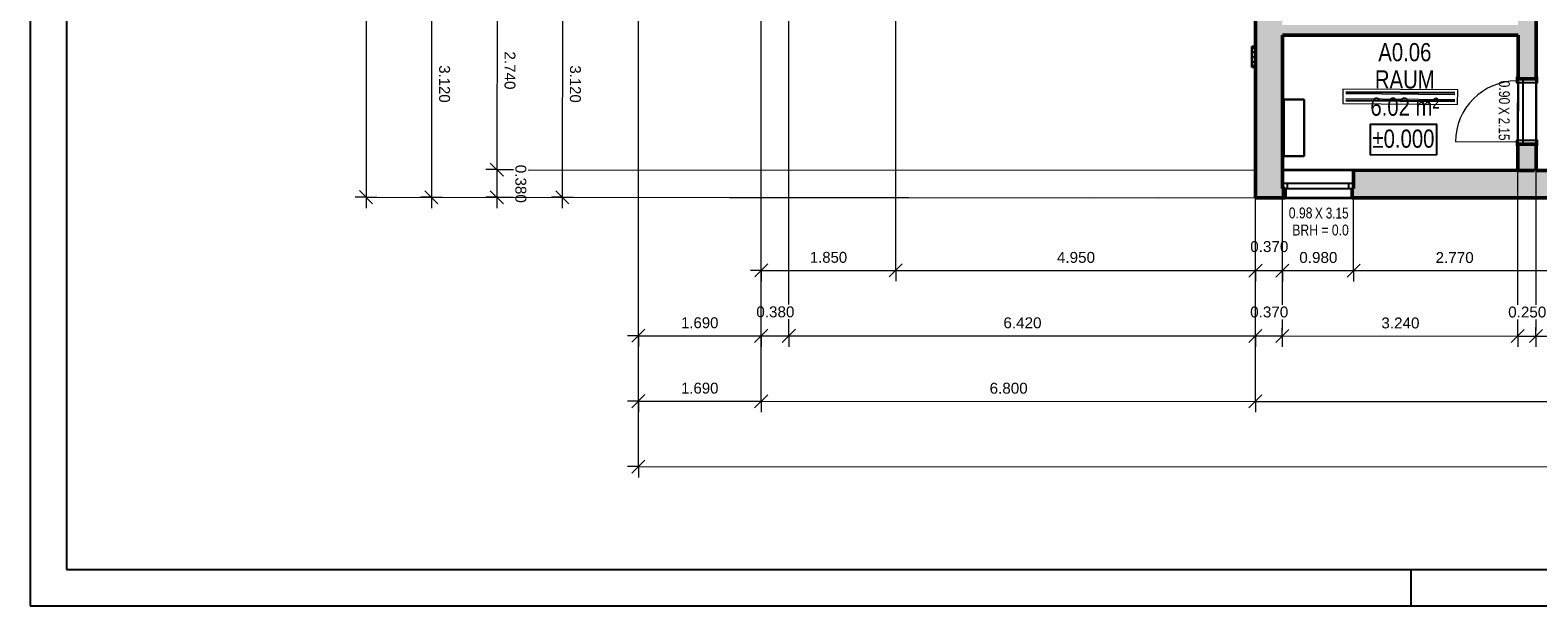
# Model space of a CAD drawing. Header units: metres. Extents: x 0 to 0.84, y 0 to 0.594.
# Tile 1 of 29: x 0 to 0.207, y 0 to 0.079. Entities that reach past the tile are written whole.
import ezdxf

# ---------------------------------------------------------------- set-up
doc = ezdxf.new("R2010")
doc.units = ezdxf.units.M
doc.linetypes.add('Cerchovana', pattern=[0.27, 0.15, -0.06, 0, -0.06])
doc.linetypes.add('Teckovana 0.5x', pattern=[0.04, 0, -0.04])
for name, color, linetype, lineweight in [('Beschriften', 7, 'Continuous', 25), ('Elektro', 6, 'Continuous', 25), ('Fenster', 7, 'Continuous', 25), ('Fensterbank', 5, 'Continuous', 25), ('Fensterbrüstung', 7, 'Continuous', 25), ('Heizung', 6, 'Continuous', 25), ('Maßlinie 1_100', 7, 'Continuous', 25), ('Raum', 7, 'Continuous', 25), ('Seitenfläche', 7, 'Continuous', 25), ('Standard', 7, 'Continuous', 25), ('Text 1_100', 7, 'Continuous', 25), ('Wand', 7, 'Continuous', 50), ('Wand Mauerwerk tragend', 7, 'Continuous', 70)]:
    doc.layers.add(name, color=color, linetype=linetype, lineweight=lineweight)
doc.styles.add('ARIAL', font='ARIAL.TTF')

msp = doc.modelspace()

# ---------------------------------------------------------------- hatches: boundary and pattern name
at = {"layer": 'Wand', "linetype": 'Continuous', "lineweight": 18, "true_color": 0xa0a0a0, "transparency": 33554687}
h = msp.add_hatch(color=253, dxfattribs=at)
h.paths.add_polyline_path([(0.2048, 0.14602), (0.20473, 0.09003), (0.20723, 0.09003), (0.2073, 0.146)])
h.paths.add_polyline_path([(0.20472, 0.08103), (0.20471, 0.07253), (0.20721, 0.07253), (0.20722, 0.08103)])
h.paths.add_polyline_path([(0.20719, 0.05993), (0.2072, 0.06353), (0.2047, 0.06353), (0.20469, 0.05993)])
for points in [[(0.17229, 0.05614), (0.1723, 0.09114), (0.1686, 0.09114), (0.16859, 0.05614)], [(0.1723, 0.07853), (0.20471, 0.07852), (0.20472, 0.07992), (0.1723, 0.07993)], [(0.17269, 0.05614), (0.17269, 0.05744), (0.17229, 0.05744), (0.17229, 0.05614)], [(0.18209, 0.05614), (0.18209, 0.05744), (0.18189, 0.05744), (0.18189, 0.05614)]]:
    msp.add_hatch(color=253, dxfattribs=at).paths.add_polyline_path(points)
h = msp.add_hatch(color=253, dxfattribs=at)
h.paths.add_polyline_path([(0.26716, 0.05991), (0.21959, 0.05993), (0.21959, 0.05613), (0.26716, 0.05611)])
h.paths.add_polyline_path([(0.20719, 0.05993), (0.20719, 0.05993), (0.20697, 0.05993), (0.18209, 0.05994), (0.18209, 0.05614), (0.20979, 0.05613), (0.20979, 0.05993)])

# ---------------------------------------------------------------- linework, layer by layer
at = {"layer": 'Elektro', "color": 7, "linetype": 'Continuous', "lineweight": 25, "transparency": 33554687}
for p, q in [((0.1686, 0.07695), (0.1681, 0.07695)), ((0.1681, 0.07695), (0.1681, 0.07677)), ((0.1681, 0.07677), (0.1681, 0.07695)), ((0.1681, 0.07677), (0.1686, 0.07677)), ((0.1681, 0.07677), (0.1681, 0.07625)), ((0.1681, 0.07625), (0.1681, 0.07677)), ((0.1681, 0.07677), (0.1686, 0.07677)), ((0.1686, 0.07677), (0.1686, 0.07695)), ((0.1686, 0.07695), (0.1686, 0.07677)), ((0.1686, 0.07625), (0.1686, 0.07677)), ((0.1686, 0.07677), (0.1686, 0.07625)), ((0.1681, 0.07625), (0.1686, 0.07625)), ((0.1681, 0.07625), (0.1681, 0.07555)), ((0.1681, 0.07555), (0.1681, 0.07625)), ((0.1681, 0.07625), (0.1686, 0.07625)), ((0.1681, 0.07555), (0.1686, 0.07555)), ((0.1681, 0.07555), (0.1681, 0.07485)), ((0.1681, 0.07485), (0.1681, 0.07555)), ((0.1681, 0.07555), (0.1686, 0.07555)), ((0.1681, 0.07485), (0.1686, 0.07485)), ((0.1681, 0.07485), (0.1681, 0.07434)), ((0.1681, 0.07434), (0.1681, 0.07485)), ((0.1681, 0.07485), (0.1686, 0.07485)), ((0.1686, 0.07555), (0.1686, 0.07625)), ((0.1686, 0.07625), (0.1686, 0.07555)), ((0.1686, 0.07485), (0.1686, 0.07555)), ((0.1686, 0.07555), (0.1686, 0.07485)), ((0.1686, 0.07434), (0.1686, 0.07485)), ((0.1686, 0.07485), (0.1686, 0.07434)), ((0.1681, 0.07434), (0.1686, 0.07434)), ((0.1681, 0.07434), (0.1681, 0.07415)), ((0.1681, 0.07415), (0.1681, 0.07434)), ((0.1681, 0.07434), (0.1686, 0.07434)), ((0.1681, 0.07415), (0.1686, 0.07415)), ((0.1686, 0.07415), (0.1686, 0.07434)), ((0.1686, 0.07434), (0.1686, 0.07415))]:
    msp.add_line(p, q, dxfattribs=at)
at = {"layer": 'Elektro', "color": 7, "linetype": 'Continuous', "lineweight": 13, "transparency": 33554687}
for p, q in [((0.18062, 0.07111), (0.18061, 0.06911)), ((0.18062, 0.07111), (0.18061, 0.06911)), ((0.19642, 0.07099), (0.18062, 0.07111)), ((0.19642, 0.07099), (0.18062, 0.07111)), ((0.18062, 0.07111), (0.18062, 0.07111)), ((0.19602, 0.07064), (0.18102, 0.07075)), ((0.18102, 0.0706), (0.18102, 0.0706)), ((0.1964, 0.06899), (0.19642, 0.07099)), ((0.1964, 0.06899), (0.19642, 0.07099)), ((0.19642, 0.07099), (0.19642, 0.07099)), ((0.18061, 0.06911), (0.1964, 0.06899)), ((0.18061, 0.06911), (0.1964, 0.06899)), ((0.18061, 0.06911), (0.18061, 0.06911)), ((0.19601, 0.06964), (0.18101, 0.06975)), ((0.19601, 0.06964), (0.18101, 0.06975)), ((0.18101, 0.0696), (0.18101, 0.0696)), ((0.19601, 0.06934), (0.18101, 0.06945)), ((0.19602, 0.07034), (0.18102, 0.07045)), ((0.19602, 0.07034), (0.18102, 0.07045)), ((0.19601, 0.06949), (0.19601, 0.06949)), ((0.19602, 0.07049), (0.19602, 0.07049)), ((0.1964, 0.06899), (0.1964, 0.06899))]:
    msp.add_line(p, q, dxfattribs=at)
at = {"layer": 'Elektro', "color": 7, "linetype": 'Teckovana 0.5x', "lineweight": 13, "transparency": 33554687}
for p, q in [((0.19602, 0.07064), (0.18102, 0.07075)), ((0.19602, 0.07049), (0.18102, 0.0706)), ((0.19602, 0.07049), (0.18102, 0.0706)), ((0.19601, 0.06949), (0.18101, 0.0696)), ((0.19601, 0.06949), (0.18101, 0.0696)), ((0.19601, 0.06934), (0.18101, 0.06945))]:
    msp.add_line(p, q, dxfattribs=at)
at = {"layer": 'Fenster', "color": 7, "linetype": 'Continuous', "lineweight": 25, "transparency": 33554687}
for points in [[(0.17229, 0.05744), (0.17299, 0.05744), (0.17299, 0.05814), (0.17229, 0.05814), (0.17229, 0.05744)], [(0.18139, 0.05744), (0.18209, 0.05744), (0.18209, 0.05814), (0.18139, 0.05814), (0.18139, 0.05744)]]:
    msp.add_lwpolyline(points, dxfattribs=at)
at = {"layer": 'Fenster', "color": 7, "linetype": 'Continuous', "lineweight": 18, "transparency": 33554687}
msp.add_lwpolyline([(0.17299, 0.05744), (0.18139, 0.05744), (0.18139, 0.05814), (0.17299, 0.05814), (0.17299, 0.05744)], dxfattribs=at)
at = {"layer": 'Fensterbank', "color": 7, "linetype": 'Continuous', "lineweight": 18, "transparency": 33554687}
msp.add_line((0.17229, 0.05614), (0.18209, 0.05614), dxfattribs=at)
at = {"layer": 'Fensterbrüstung', "color": 7, "linetype": 'Cerchovana', "lineweight": 35, "transparency": 33554687}
for p, q in [((0.18209, 0.05994), (0.17229, 0.05994)), ((0.17269, 0.05614), (0.18189, 0.05614))]:
    msp.add_line(p, q, dxfattribs=at)
at = {"layer": 'Heizung', "color": 7, "linetype": 'Continuous', "lineweight": 25, "transparency": 33554687}
for p, q in [((0.17249, 0.06187), (0.17249, 0.06967)), ((0.17249, 0.06967), (0.17249, 0.06967)), ((0.17249, 0.06967), (0.17249, 0.06187)), ((0.17249, 0.06967), (0.17529, 0.06967)), ((0.17529, 0.06967), (0.17249, 0.06967)), ((0.17529, 0.06967), (0.17529, 0.06967)), ((0.17529, 0.06967), (0.17529, 0.06187)), ((0.17529, 0.06187), (0.17529, 0.06967)), ((0.17529, 0.06187), (0.17249, 0.06187)), ((0.17249, 0.06187), (0.17249, 0.06187)), ((0.17249, 0.06187), (0.17529, 0.06187)), ((0.17529, 0.06187), (0.17529, 0.06187))]:
    msp.add_line(p, q, dxfattribs=at)
at = {"layer": 'Maßlinie 1_100', "color": 7, "linetype": 'Teckovana 0.5x', "lineweight": 13, "transparency": 33554687}
for p, q in [((0.08368, 0.01917), (0.08374, 0.21482)), ((0.08368, 0.02817), (0.08374, 0.21482)), ((0.08368, 0.03717), (0.08374, 0.21482)), ((0.10439, 0.04145), (0.1044, 0.09107)), ((0.10059, 0.04145), (0.1006, 0.08736)), ((0.10059, 0.04616), (0.1006, 0.08736)), ((0.06421, 0.06003), (0.06649, 0.06003)), ((0.0685, 0.06002), (0.17229, 0.05994)), ((0.17229, 0.04143), (0.17229, 0.05994)), ((0.20469, 0.04141), (0.20469, 0.05993)), ((0.20719, 0.04141), (0.20719, 0.05993)), ((0.04621, 0.05624), (0.16859, 0.05614)), ((0.05521, 0.05623), (0.16859, 0.05614)), ((0.06421, 0.05623), (0.06649, 0.05622)), ((0.06849, 0.05622), (0.16859, 0.05614)), ((0.07321, 0.05622), (0.16859, 0.05614)), ((0.16859, 0.04143), (0.16859, 0.05614)), ((0.16859, 0.05043), (0.16859, 0.05614)), ((0.17229, 0.05043), (0.17229, 0.05744))]:
    msp.add_line(p, q, dxfattribs=at)
at = {"layer": 'Maßlinie 1_100', "color": 7, "linetype": 'Continuous', "lineweight": 13, "transparency": 33554687}
for p, q in [((0.05524, 0.0874), (0.05521, 0.05623)), ((0.06424, 0.08743), (0.06421, 0.06003)), ((0.07324, 0.08738), (0.07321, 0.05622)), ((0.06331, 0.06093), (0.06511, 0.05913)), ((0.06421, 0.06003), (0.06271, 0.06003)), ((0.06421, 0.06003), (0.06571, 0.06003)), ((0.06421, 0.06003), (0.06421, 0.05623)), ((0.04621, 0.05624), (0.04471, 0.05624)), ((0.04531, 0.05714), (0.04711, 0.05534)), ((0.04621, 0.05624), (0.04771, 0.05624)), ((0.04621, 0.05624), (0.04621, 0.05474)), ((0.05521, 0.05623), (0.05371, 0.05623)), ((0.05431, 0.05713), (0.05611, 0.05533)), ((0.05521, 0.05623), (0.05671, 0.05623)), ((0.05521, 0.05623), (0.05521, 0.05473)), ((0.06421, 0.05623), (0.06271, 0.05623)), ((0.06331, 0.05713), (0.06511, 0.05533)), ((0.06421, 0.05623), (0.06571, 0.05622)), ((0.06421, 0.05623), (0.06421, 0.05473)), ((0.07321, 0.05622), (0.07171, 0.05622)), ((0.07231, 0.05712), (0.07411, 0.05532)), ((0.07321, 0.05622), (0.07471, 0.05622)), ((0.07321, 0.05622), (0.07321, 0.05472)), ((0.10059, 0.04616), (0.09909, 0.04616)), ((0.09969, 0.04526), (0.10149, 0.04706)), ((0.10059, 0.04616), (0.10059, 0.04766)), ((0.10059, 0.04616), (0.10059, 0.04466)), ((0.11819, 0.04526), (0.11999, 0.04706)), ((0.11909, 0.04616), (0.11909, 0.04766)), ((0.11909, 0.04616), (0.11909, 0.04466)), ((0.11909, 0.04616), (0.16859, 0.04614)), ((0.16769, 0.04524), (0.16949, 0.04704)), ((0.16859, 0.04614), (0.16859, 0.04764)), ((0.16859, 0.04614), (0.16859, 0.04464)), ((0.16859, 0.04614), (0.17229, 0.04614)), ((0.17139, 0.04524), (0.17319, 0.04704)), ((0.17229, 0.04614), (0.17229, 0.04764)), ((0.17229, 0.04614), (0.17229, 0.04464)), ((0.17229, 0.04614), (0.18209, 0.04614)), ((0.18119, 0.04524), (0.18299, 0.04704)), ((0.18209, 0.04614), (0.18209, 0.04764)), ((0.18209, 0.04614), (0.18209, 0.04464)), ((0.18209, 0.04614), (0.20979, 0.04613)), ((0.08278, 0.03627), (0.08458, 0.03807)), ((0.08368, 0.03717), (0.08369, 0.03867)), ((0.09968, 0.03626), (0.10148, 0.03806)), ((0.10058, 0.03716), (0.10059, 0.03866)), ((0.10348, 0.03626), (0.10528, 0.03806)), ((0.10438, 0.03716), (0.10439, 0.03866)), ((0.16768, 0.03624), (0.16948, 0.03804)), ((0.16858, 0.03714), (0.16859, 0.03864)), ((0.17138, 0.03624), (0.17318, 0.03804)), ((0.17228, 0.03714), (0.17229, 0.03864)), ((0.20378, 0.03623), (0.20558, 0.03803)), ((0.20468, 0.03713), (0.20469, 0.03863)), ((0.20628, 0.03623), (0.20808, 0.03803)), ((0.20718, 0.03713), (0.20719, 0.03863)), ((0.08368, 0.03717), (0.08218, 0.03717)), ((0.08368, 0.03717), (0.08368, 0.03567)), ((0.10058, 0.03716), (0.10058, 0.03566)), ((0.10058, 0.03716), (0.10438, 0.03716)), ((0.10438, 0.03716), (0.10438, 0.03566)), ((0.10438, 0.03716), (0.16858, 0.03714)), ((0.16858, 0.03714), (0.16858, 0.03564)), ((0.16858, 0.03714), (0.17228, 0.03714)), ((0.17228, 0.03714), (0.17228, 0.03564)), ((0.17228, 0.03714), (0.20468, 0.03713)), ((0.20468, 0.03713), (0.20468, 0.03563)), ((0.20468, 0.03713), (0.20718, 0.03713)), ((0.20718, 0.03713), (0.20718, 0.03563)), ((0.20718, 0.03713), (0.28218, 0.03711)), ((0.08278, 0.02727), (0.08458, 0.02907)), ((0.08368, 0.02817), (0.08368, 0.02967)), ((0.09968, 0.02726), (0.10148, 0.02906)), ((0.10058, 0.02816), (0.10058, 0.02966)), ((0.16768, 0.02724), (0.16948, 0.02904)), ((0.16858, 0.02814), (0.16858, 0.02964)), ((0.08368, 0.02817), (0.08218, 0.02817)), ((0.08368, 0.02817), (0.08368, 0.02667)), ((0.10058, 0.02816), (0.10058, 0.02666)), ((0.10058, 0.02816), (0.16858, 0.02814)), ((0.16858, 0.02814), (0.16858, 0.02664)), ((0.16858, 0.02814), (0.2748, 0.02811)), ((0.08368, 0.01917), (0.08218, 0.01917)), ((0.08278, 0.01827), (0.08458, 0.02007)), ((0.08368, 0.01917), (0.08368, 0.02067)), ((0.08368, 0.01917), (0.08368, 0.01767))]:
    msp.add_line(p, q, dxfattribs=at)
for points in [[(0.04655, 0.47873), (0.04638, 0.26606), (0.04638, 0.26606), (0.04621, 0.05624)], [(0.10059, 0.04616), (0.10443, 0.04616), (0.10443, 0.04616), (0.11909, 0.04616)], [(0.08368, 0.03717), (0.08666, 0.03717), (0.08666, 0.03717), (0.10058, 0.03716)], [(0.08368, 0.02817), (0.08599, 0.02817), (0.08599, 0.02817), (0.10058, 0.02816)], [(0.08368, 0.01917), (0.25803, 0.01912), (0.25803, 0.01912), (0.46507, 0.01906)]]:
    msp.add_lwpolyline(points, dxfattribs=at)
at = {"layer": 'Maßlinie 1_100', "color": 7, "linetype": 'Teckovana 0.5x', "lineweight": 13, "transparency": 33554687}
for points in [[(0.10058, 0.02816), (0.10058, 0.02894), (0.10058, 0.02894), (0.10058, 0.02894), (0.10058, 0.02894), (0.10058, 0.02894), (0.10058, 0.02894), (0.10058, 0.02894), (0.10058, 0.02894), (0.10058, 0.02894), (0.10058, 0.02894), (0.1006, 0.08736)], [(0.11909, 0.04616), (0.11909, 0.04693), (0.11909, 0.04693), (0.11909, 0.04693), (0.11909, 0.04693), (0.11909, 0.04693), (0.11909, 0.04693), (0.11909, 0.04693), (0.11909, 0.04693), (0.11909, 0.04693), (0.11909, 0.04693), (0.11909, 0.04693), (0.11909, 0.04693), (0.11909, 0.04723), (0.11909, 0.04723), (0.1191, 0.08738)], [(0.16858, 0.02814), (0.16858, 0.02892), (0.16858, 0.02892), (0.16858, 0.02892), (0.16858, 0.02892), (0.16858, 0.02892), (0.16858, 0.02892), (0.16858, 0.02892), (0.16858, 0.02892), (0.16859, 0.05614)], [(0.18209, 0.04614), (0.18209, 0.04691), (0.18209, 0.04691), (0.18209, 0.04691), (0.18209, 0.04691), (0.18209, 0.04691), (0.18209, 0.04691), (0.18209, 0.04691), (0.18209, 0.04691), (0.18209, 0.05744)], [(0.16859, 0.04614), (0.16859, 0.04692), (0.16859, 0.04692), (0.16859, 0.04692), (0.16859, 0.04692), (0.16859, 0.04692), (0.16859, 0.04692), (0.16859, 0.04692), (0.16859, 0.04692), (0.16859, 0.04692), (0.16859, 0.04692), (0.16859, 0.04842)], [(0.17229, 0.04614), (0.17229, 0.04692), (0.17229, 0.04692), (0.17229, 0.04692), (0.17229, 0.04692), (0.17229, 0.04692), (0.17229, 0.04692), (0.17229, 0.04692), (0.17229, 0.04692), (0.17229, 0.04692), (0.17229, 0.04692), (0.17229, 0.04842)], [(0.10058, 0.03716), (0.10058, 0.03794), (0.10058, 0.03794), (0.10058, 0.03794), (0.10058, 0.03794), (0.10058, 0.03794), (0.10058, 0.03794), (0.10058, 0.03802), (0.10058, 0.03802), (0.10058, 0.03809), (0.10058, 0.03809), (0.10058, 0.03815), (0.10058, 0.03815), (0.10059, 0.03944)], [(0.10438, 0.03716), (0.10438, 0.03794), (0.10438, 0.03794), (0.10438, 0.03794), (0.10438, 0.03794), (0.10438, 0.03794), (0.10438, 0.03794), (0.10438, 0.03805), (0.10438, 0.03805), (0.10438, 0.03813), (0.10438, 0.03813), (0.10438, 0.03822), (0.10438, 0.03822), (0.10439, 0.03944)], [(0.16858, 0.03714), (0.16858, 0.03792), (0.16858, 0.03792), (0.16858, 0.03792), (0.16858, 0.03792), (0.16859, 0.03854), (0.16859, 0.03854), (0.16859, 0.03896), (0.16859, 0.03896), (0.16859, 0.03942)], [(0.17228, 0.03714), (0.17228, 0.03792), (0.17228, 0.03792), (0.17228, 0.03792), (0.17228, 0.03792), (0.17229, 0.03856), (0.17229, 0.03856), (0.17229, 0.03901), (0.17229, 0.03901), (0.17229, 0.03942)], [(0.20468, 0.03713), (0.20468, 0.03791), (0.20468, 0.03791), (0.20469, 0.03881), (0.20469, 0.03881), (0.20469, 0.03941)], [(0.20718, 0.03713), (0.20718, 0.03791), (0.20718, 0.03791), (0.20719, 0.03883), (0.20719, 0.03883), (0.20719, 0.03941)]]:
    msp.add_lwpolyline(points, dxfattribs=at)
at = {"layer": 'Raum', "color": 7, "linetype": 'Continuous', "lineweight": 25, "transparency": 33554687}
for p, q in [((0.2073, 0.146), (0.20719, 0.05993)), ((0.1723, 0.07853), (0.17229, 0.05994)), ((0.20471, 0.07852), (0.1723, 0.07853)), ((0.20469, 0.05993), (0.20471, 0.07852)), ((0.17229, 0.05994), (0.20469, 0.05993)), ((0.20719, 0.05993), (0.28219, 0.05991))]:
    msp.add_line(p, q, dxfattribs=at)
at = {"layer": 'Seitenfläche', "color": 7, "linetype": 'Continuous', "lineweight": 25, "transparency": 33554687}
for p, q in [((0.16859, 0.05614), (0.1686, 0.08744)), ((0.1686, 0.08744), (0.16859, 0.05614)), ((0.28599, 0.05611), (0.16859, 0.05614)), ((0.16859, 0.05614), (0.28599, 0.05611))]:
    msp.add_line(p, q, dxfattribs=at)
at = {"layer": 'Standard', "color": 7, "linetype": 'Continuous', "lineweight": 25, "transparency": 33554687}
msp.add_line((0.19, 0), (0.19, 0.005), dxfattribs=at)
for points in [[(0, 0), (0.84, 0), (0.84, 0.594), (0, 0.594), (0, 0)], [(0.005, 0.005), (0.835, 0.005), (0.835, 0.589), (0.005, 0.589), (0.005, 0.005)]]:
    msp.add_lwpolyline(points, close=True, dxfattribs=at)
at = {"layer": 'Text 1_100', "color": 7, "linetype": 'Continuous', "lineweight": 25, "transparency": 33554687}
msp.add_lwpolyline([(0.18436, 0.06208), (0.19355, 0.06209), (0.19355, 0.06626), (0.18436, 0.06625), (0.18436, 0.06208)], dxfattribs=at)
at = {"layer": 'Wand', "color": 7, "linetype": 'Continuous', "lineweight": 50, "transparency": 33554687}
for p, q in [((0.1686, 0.08744), (0.16859, 0.05614)), ((0.20721, 0.07253), (0.20722, 0.08103)), ((0.17229, 0.05994), (0.1723, 0.07853)), ((0.1723, 0.07853), (0.20471, 0.07852)), ((0.20471, 0.07852), (0.20471, 0.07253)), ((0.20541, 0.07253), (0.20471, 0.07253)), ((0.20721, 0.07253), (0.20541, 0.07253)), ((0.2047, 0.06353), (0.20469, 0.05993)), ((0.2047, 0.06353), (0.2054, 0.06353)), ((0.2054, 0.06353), (0.2072, 0.06353)), ((0.20719, 0.05993), (0.2072, 0.06353)), ((0.17229, 0.05814), (0.17229, 0.05994)), ((0.17229, 0.05744), (0.17229, 0.05814)), ((0.18209, 0.05814), (0.18209, 0.05994)), ((0.18209, 0.05814), (0.18209, 0.05994)), ((0.20697, 0.05993), (0.18209, 0.05994)), ((0.18209, 0.05744), (0.18209, 0.05814)), ((0.20469, 0.05993), (0.20697, 0.05993)), ((0.20979, 0.05993), (0.20719, 0.05993)), ((0.16859, 0.05614), (0.17229, 0.05614)), ((0.17269, 0.05744), (0.17229, 0.05744)), ((0.17229, 0.05614), (0.17269, 0.05614)), ((0.17269, 0.05614), (0.17269, 0.05744)), ((0.18209, 0.05744), (0.18189, 0.05744)), ((0.18189, 0.05744), (0.18189, 0.05614)), ((0.18189, 0.05614), (0.18209, 0.05614)), ((0.18209, 0.05614), (0.20979, 0.05613))]:
    msp.add_line(p, q, dxfattribs=at)
at = {"layer": 'Wand', "color": 7, "linetype": 'Teckovana 0.5x', "lineweight": 25, "transparency": 33554687}
for p, q in [((0.20471, 0.07253), (0.2047, 0.06353)), ((0.20541, 0.07253), (0.20471, 0.07253)), ((0.2054, 0.06353), (0.20541, 0.07253)), ((0.2047, 0.06353), (0.2054, 0.06353)), ((0.18209, 0.05814), (0.17229, 0.05814)), ((0.17229, 0.05814), (0.17229, 0.05744)), ((0.18209, 0.05744), (0.18209, 0.05814)), ((0.17229, 0.05744), (0.17269, 0.05744)), ((0.17269, 0.05744), (0.18189, 0.05744)), ((0.18189, 0.05744), (0.18209, 0.05744))]:
    msp.add_line(p, q, dxfattribs=at)
at = {"layer": 'Wand', "color": 7, "linetype": 'Continuous', "lineweight": 13, "transparency": 33554687}
msp.add_line((0.2045, 0.06383), (0.1961, 0.06385), dxfattribs=at)
at = {"layer": 'Wand', "color": 7, "linetype": 'Continuous', "lineweight": 25, "transparency": 33554687}
for points in [[(0.20596, 0.07203), (0.20741, 0.07203), (0.20741, 0.07273), (0.20721, 0.07273), (0.20721, 0.07253), (0.20471, 0.07253), (0.20471, 0.07273), (0.20451, 0.07273), (0.20451, 0.07203), (0.20596, 0.07203)], [(0.20595, 0.06353), (0.2072, 0.06353), (0.2072, 0.06333), (0.2074, 0.06333), (0.2074, 0.06403), (0.2045, 0.06403), (0.2045, 0.06333), (0.2047, 0.06333), (0.2047, 0.06353), (0.20595, 0.06353)]]:
    msp.add_lwpolyline(points, dxfattribs=at)
at = {"layer": 'Wand', "color": 7, "linetype": 'Continuous', "lineweight": 13, "transparency": 33554687}
msp.add_arc((0.2045, 0.06383), 0.0084, 89.9269, 179.9269, dxfattribs=at)
at = {"layer": 'Wand Mauerwerk tragend', "color": 7, "linetype": 'Continuous', "lineweight": 25, "transparency": 33554687}
for p, q in [((0.20471, 0.07253), (0.2047, 0.06353)), ((0.2072, 0.06353), (0.20721, 0.07253))]:
    msp.add_line(p, q, dxfattribs=at)

# ---------------------------------------------------------------- texts
at = {"layer": 'Beschriften', "color": 7, "linetype": 'Continuous', "lineweight": 25, "transparency": 33554687, "char_height": 0.0025, "attachment_point": 7, "rotation": 359.9731, "style": 'ARIAL'}
for s, insert, width in [('\\W0.80;A0.06', (0.18549, 0.07491), 0.0082971), ('\\W0.80;RAUM', (0.18502, 0.07116), 0.009226), ('\\W0.80;6.02 m²', (0.1844, 0.06741), 0.0104669)]:
    msp.add_mtext(s, dxfattribs=dict(at, insert=insert, width=width))
at = {"layer": 'Maßlinie 1_100', "color": 7, "linetype": 'Continuous', "lineweight": 13, "transparency": 33554687, "char_height": 0.0015, "attachment_point": 7, "style": 'ARIAL'}
for s, insert, width, rotation in [('\\W1.00;2.740', (0.06525, 0.0763), 0.0059894, 269.9541), ('\\W0.98;3.120', (0.05625, 0.07439), 0.0059732, 269.9541), ('\\W0.98;3.120', (0.07425, 0.07437), 0.0059732, 269.9541), ('\\W1.00;0.380', (0.06674, 0.0607), 0.0059894, 269.9541), ('\\W1.00;0.370', (0.16787, 0.04867), 0.0059894, 359.9836), ('\\W0.98;1.850', (0.10727, 0.04719), 0.0059734, 359.9836), ('\\W1.00;4.950', (0.14127, 0.04718), 0.0059894, 359.9836), ('\\W1.00;0.980', (0.17462, 0.04717), 0.0059893, 359.9836), ('\\W1.00;2.770', (0.19337, 0.04716), 0.0059894, 359.9836), ('\\W0.98;1.690', (0.08956, 0.03819), 0.0059734, 359.9836), ('\\W1.00;0.380', (0.09991, 0.03969), 0.0059894, 359.9836), ('\\W1.00;6.420', (0.13391, 0.03818), 0.0059894, 359.9836), ('\\W1.00;0.370', (0.16786, 0.03967), 0.0059894, 359.9836), ('\\W1.00;3.240', (0.18591, 0.03816), 0.0059894, 359.9836), ('\\W1.00;0.250', (0.20336, 0.03966), 0.0059893, 359.9836), ('\\W0.98;1.690', (0.08956, 0.02919), 0.0059734, 359.9836), ('\\W1.00;6.800', (0.13201, 0.02918), 0.0059893, 359.9836)]:
    msp.add_mtext(s, dxfattribs=dict(at, insert=insert, width=width, rotation=rotation))
at = {"layer": 'Text 1_100', "color": 7, "linetype": 'Continuous', "lineweight": 13, "transparency": 33554687, "char_height": 0.0015, "attachment_point": 7, "style": 'ARIAL'}
for s, insert, width, rotation in [('\\W0.80;0.90', (0.20207, 0.07228), 0.0038587, 269.9269), ('\\W0.79;X', (0.20204, 0.06868), 0.0017098, 269.9269), ('\\W0.77;2.15', (0.20204, 0.06718), 0.0038424, 269.9269), ('\\W0.80;0.98', (0.17317, 0.0533), 0.0038587, 359.9836), ('\\W0.79;X', (0.17676, 0.05328), 0.0017098, 359.9836), ('\\W0.77;3.15', (0.17826, 0.05328), 0.0038424, 359.9836), ('\\W0.80;BRH = 0.0', (0.17365, 0.05094), 0.008379, 0.0537)]:
    msp.add_mtext(s, dxfattribs=dict(at, insert=insert, width=width, rotation=rotation))
at = {"layer": 'Text 1_100', "color": 7, "linetype": 'Continuous', "lineweight": 25, "transparency": 33554687, "insert": (0.18469, 0.063), "char_height": 0.0025, "width": 0.0095202, "attachment_point": 7, "rotation": 0.0678, "style": 'ARIAL'}
msp.add_mtext('\\W0.80;±0.000', dxfattribs=at)

doc.saveas('drawing.dxf')
